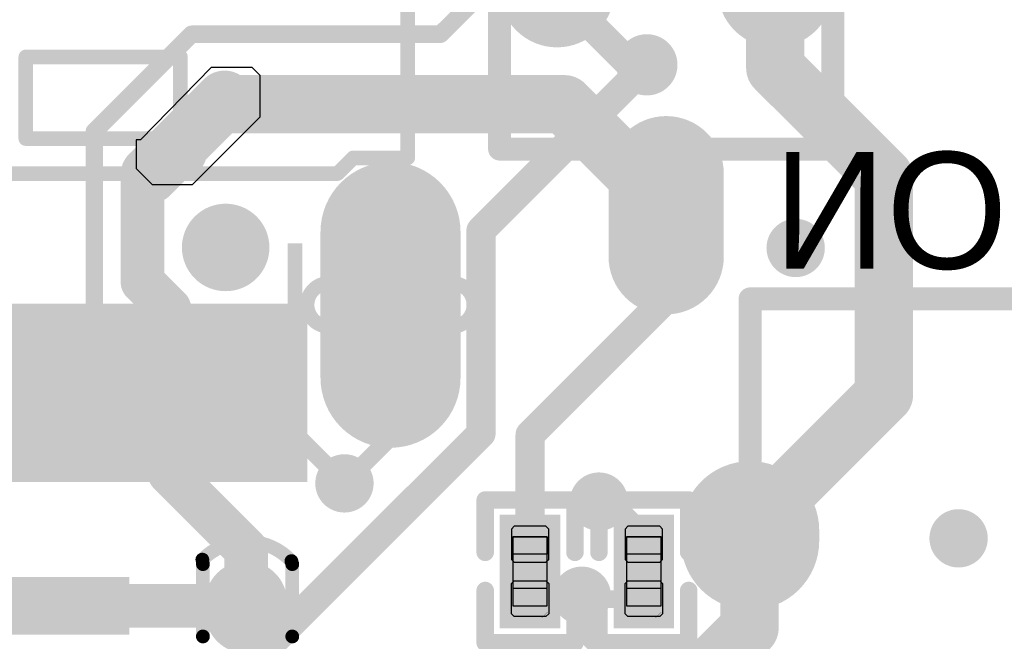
# Model space of a CAD drawing. Header units: millimetres. Extents: x 193.1 to 221.5, y 88 to 119.5.
# Tile 34 of 36: x 208.5 to 217.1, y 109.2 to 114.7. Entities that reach past the tile are written whole.
import ezdxf

# ---------------------------------------------------------------- set-up
doc = ezdxf.new("R2010")
doc.units = ezdxf.units.MM
for name, color, linetype in [('BottomLayer', 5, 'Continuous'), ('BottomOverlay', 54, 'Continuous'), ('BottomPaste', 16, 'Continuous'), ('BottomSolder', 6, 'Continuous'), ('Mechanical15', 56, 'Continuous'), ('Mechanical4', 56, 'Continuous'), ('Mechanical5', 56, 'Continuous'), ('MultiLayer', 9, 'Continuous'), ('PadHoleLayer', 156, 'Continuous'), ('TopLayer', 1, 'Continuous'), ('TopSolder', 216, 'Continuous'), ('ViaHoleLayer', 16, 'Continuous')]:
    doc.layers.add(name, color=color, linetype=linetype)

# ---------------------------------------------------------------- blocks, each defined once
blk = doc.blocks.new('C0402_B_34')
at = {"layer": 'BottomLayer', "const_width": 0.51}
for points in [[(0.0417, 0.4949), (0.0417, 0.4049)], [(0.0417, -0.5051), (0.0417, -0.5951)]]:
    blk.add_lwpolyline(points, dxfattribs=at)
at = {"layer": 'BottomLayer', "const_width": 0.255}
for points in [[(-0.0858, 0.4949, 1), (0.1692, 0.4949, 1)], [(-0.0858, 0.4049, 1), (0.1692, 0.4049, 1)], [(-0.0858, -0.5051, 1), (0.1692, -0.5051, 1)], [(-0.0858, -0.5951, 1), (0.1692, -0.5951, 1)]]:
    blk.add_lwpolyline(points, format="xyb", close=True, dxfattribs=at)
at = {"layer": 'BottomOverlay', "const_width": 0.12}
for points in [[(-0.3647, 0.8389, -0.424007), (0.4102, 0.826)], [(0.4227, -0.9645, -0.424007), (-0.3523, -0.9516)]]:
    blk.add_lwpolyline(points, format="xyb", dxfattribs=at)
at = {"layer": 'BottomOverlay', "const_width": 0.06}
for points in [[(-0.3947, 0.8389, 1), (-0.3347, 0.8389, 1)], [(-0.3899, 0.7999, 1), (-0.3299, 0.7999, 1)], [(0.3802, 0.826, 1), (0.4402, 0.826, 1)], [(0.3879, 0.7999, 1), (0.4479, 0.7999, 1)], [(-0.3899, 0.1699, 1), (-0.3299, 0.1699, 1)], [(0.3879, 0.1699, 1), (0.4479, 0.1699, 1)], [(-0.3899, -0.2955, 1), (-0.3299, -0.2955, 1)], [(0.3879, -0.2955, 1), (0.4479, -0.2955, 1)], [(-0.3899, -0.9255, 1), (-0.3299, -0.9255, 1)], [(-0.3823, -0.9516, 1), (-0.3223, -0.9516, 1)], [(0.3879, -0.9255, 1), (0.4479, -0.9255, 1)], [(0.3927, -0.9645, 1), (0.4527, -0.9645, 1)]]:
    blk.add_lwpolyline(points, format="xyb", close=True, dxfattribs=at)
at = {"layer": 'BottomOverlay', "const_width": 0.12}
for points in [[(-0.3599, 0.7999), (-0.3599, 0.1699)], [(0.4179, 0.7999), (0.4179, 0.1699)], [(-0.3599, -0.2955), (-0.3599, -0.9255)], [(0.4179, -0.2955), (0.4179, -0.9255)]]:
    blk.add_lwpolyline(points, dxfattribs=at)
at = {"layer": 'BottomPaste', "const_width": 0.51}
for points in [[(0.0417, 0.4949), (0.0417, 0.4049)], [(0.0417, -0.5051), (0.0417, -0.5951)]]:
    blk.add_lwpolyline(points, dxfattribs=at)
at = {"layer": 'BottomPaste', "const_width": 0.255}
for points in [[(-0.0858, 0.4949, 1), (0.1692, 0.4949, 1)], [(-0.0858, 0.4049, 1), (0.1692, 0.4049, 1)], [(-0.0858, -0.5051, 1), (0.1692, -0.5051, 1)], [(-0.0858, -0.5951, 1), (0.1692, -0.5951, 1)]]:
    blk.add_lwpolyline(points, format="xyb", close=True, dxfattribs=at)
at = {"layer": 'BottomSolder', "const_width": 0.7132}
for points in [[(0.0417, 0.4949), (0.0417, 0.4049)], [(0.0417, -0.5051), (0.0417, -0.5951)]]:
    blk.add_lwpolyline(points, dxfattribs=at)
at = {"layer": 'BottomSolder', "const_width": 0.3566}
for points in [[(-0.1366, 0.4949, 1), (0.22, 0.4949, 1)], [(-0.1366, 0.4049, 1), (0.22, 0.4049, 1)], [(-0.1366, -0.5051, 1), (0.22, -0.5051, 1)], [(-0.1366, -0.5951, 1), (0.22, -0.5951, 1)]]:
    blk.add_lwpolyline(points, format="xyb", close=True, dxfattribs=at)
blk = doc.blocks.new('SWITCH7_2_B_46')
at = {"layer": 'BottomLayer', "const_width": 1}
blk.add_lwpolyline([(-2.5467, -1.628), (-2.4545, -1.628)], dxfattribs=at)
at = {"layer": 'BottomLayer', "const_width": 0.5}
for points in [[(-2.7967, -1.628, 1), (-2.2967, -1.628, 1)], [(-2.7045, -1.628, 1), (-2.2045, -1.628, 1)]]:
    blk.add_lwpolyline(points, format="xyb", close=True, dxfattribs=at)
at = {"layer": 'BottomOverlay', "const_width": 0.2}
for points in [[(-4.5619, -1.628), (-4.5619, 1.7206)], [(4.5619, -1.628), (-4.5619, -1.628)]]:
    blk.add_lwpolyline(points, dxfattribs=at)
at = {"layer": 'BottomOverlay', "const_width": 0.1}
blk.add_lwpolyline([(-4.6119, -1.628, 1), (-4.5119, -1.628, 1)], format="xyb", close=True, dxfattribs=at)
blk.add_lwpolyline([(-4.6119, -1.628, 1), (-4.5119, -1.628, 1)], format="xyb", close=True, dxfattribs=at)
at = {"layer": 'BottomSolder', "const_width": 1.2032}
blk.add_lwpolyline([(-2.5467, -1.628), (-2.4545, -1.628)], dxfattribs=at)
at = {"layer": 'BottomSolder', "const_width": 0.6016}
for points in [[(-2.8475, -1.628, 1), (-2.2459, -1.628, 1)], [(-2.7553, -1.628, 1), (-2.1537, -1.628, 1)]]:
    blk.add_lwpolyline(points, format="xyb", close=True, dxfattribs=at)
at = {"layer": 'MultiLayer', "const_width": 1}
blk.add_lwpolyline([(-2.5467, -1.628), (-2.4545, -1.628)], dxfattribs=at)
at = {"layer": 'MultiLayer', "const_width": 0.5}
for points in [[(-2.7967, -1.628, 1), (-2.2967, -1.628, 1)], [(-2.7045, -1.628, 1), (-2.2045, -1.628, 1)]]:
    blk.add_lwpolyline(points, format="xyb", close=True, dxfattribs=at)
at = {"layer": 'PadHoleLayer', "const_width": 0.15}
blk.add_lwpolyline([(-2.2756, -1.603), (-2.2756, -1.653, -1), (-2.7256, -1.653), (-2.7256, -1.603, -1)], format="xyb", close=True, dxfattribs=at)
at = {"layer": 'TopLayer', "const_width": 1}
blk.add_lwpolyline([(-2.5467, -1.628), (-2.4545, -1.628)], dxfattribs=at)
at = {"layer": 'TopLayer', "const_width": 0.5}
for points in [[(-2.7967, -1.628, 1), (-2.2967, -1.628, 1)], [(-2.7045, -1.628, 1), (-2.2045, -1.628, 1)]]:
    blk.add_lwpolyline(points, format="xyb", close=True, dxfattribs=at)
at = {"layer": 'TopSolder', "const_width": 1.2032}
blk.add_lwpolyline([(-2.5467, -1.628), (-2.4545, -1.628)], dxfattribs=at)
at = {"layer": 'TopSolder', "const_width": 0.6016}
for points in [[(-2.8475, -1.628, 1), (-2.2459, -1.628, 1)], [(-2.7553, -1.628, 1), (-2.1537, -1.628, 1)]]:
    blk.add_lwpolyline(points, format="xyb", close=True, dxfattribs=at)
blk = doc.blocks.new('USB_TYPE_C_16PIN_A_B_47')
at = {"layer": 'BottomLayer', "const_width": 1.016}
blk.add_lwpolyline([(3.0424, 4.2903), (1.7724, 4.2903)], dxfattribs=at)
at = {"layer": 'BottomLayer', "const_width": 0.508}
for points in [[(1.5184, 4.2903, 1), (2.0264, 4.2903, 1)], [(2.7884, 4.2903, 1), (3.2964, 4.2903, 1)]]:
    blk.add_lwpolyline(points, format="xyb", close=True, dxfattribs=at)
at = {"layer": 'BottomLayer'}
for points in [[(3.8474, 2.8652), (3.8474, 3.4652), (2.4974, 2.8652), (2.4974, 3.4652)], [(3.8474, 2.0652), (3.8474, 2.6652), (2.4974, 2.0652), (2.4974, 2.6652)], [(2.4974, 1.8653), (2.4974, 1.5653), (3.8474, 1.8653), (3.8474, 1.5653)], [(2.4974, 1.3652), (2.4974, 1.0652), (3.8474, 1.3652), (3.8474, 1.0652)]]:
    blk.add_solid(points, dxfattribs=at)
at = {"layer": 'BottomOverlay', "const_width": 0.127}
for points in [[(1.1275, 4.4403), (-0.6225, 4.4403)], [(1.1275, 3.9653), (1.1275, 4.4403)], [(1.2644, 3.8283), (1.1275, 3.9653)], [(1.2644, -3.9478), (1.2644, 3.8283)], [(0.2484, 1.1153), (0.2484, 2.4615)], [(0.9342, 2.4615), (0.2484, 2.4615)], [(0.9596, 2.4615), (0.8834, 2.4615)], [(0.9596, 1.1153), (0.9596, 2.4615)], [(0.9596, 1.1153), (0.2484, 1.1153)]]:
    blk.add_lwpolyline(points, dxfattribs=at)
at = {"layer": 'BottomOverlay', "const_width": 0.0635}
for points in [[(1.0957, 4.4403, 1), (1.1592, 4.4403, 1)], [(1.0957, 4.4403, 1), (1.1592, 4.4403, 1)], [(1.0957, 3.9653, 1), (1.1592, 3.9653, 1)], [(1.0957, 3.9653, 1), (1.1592, 3.9653, 1)], [(1.2327, 3.8283, 1), (1.2962, 3.8283, 1)], [(1.2327, 3.8283, 1), (1.2962, 3.8283, 1)], [(0.2167, 2.4615, 1), (0.2802, 2.4615, 1)], [(0.2167, 2.4615, 1), (0.2802, 2.4615, 1)], [(0.8517, 2.4615, 1), (0.9152, 2.4615, 1)], [(0.9025, 2.4615, 1), (0.966, 2.4615, 1)], [(0.9279, 2.4615, 1), (0.9914, 2.4615, 1)], [(0.9279, 2.4615, 1), (0.9914, 2.4615, 1)], [(0.2167, 1.1153, 1), (0.2802, 1.1153, 1)], [(0.2167, 1.1153, 1), (0.2802, 1.1153, 1)], [(0.9279, 1.1153, 1), (0.9914, 1.1153, 1)], [(0.9279, 1.1153, 1), (0.9914, 1.1153, 1)]]:
    blk.add_lwpolyline(points, format="xyb", close=True, dxfattribs=at)
at = {"layer": 'BottomPaste'}
for points in [[(3.8474, 2.8652), (3.8474, 3.4652), (2.4974, 2.8652), (2.4974, 3.4652)], [(3.8474, 2.0652), (3.8474, 2.6652), (2.4974, 2.0652), (2.4974, 2.6652)], [(2.4974, 1.8653), (2.4974, 1.5653), (3.8474, 1.8653), (3.8474, 1.5653)], [(2.4974, 1.3652), (2.4974, 1.0652), (3.8474, 1.3652), (3.8474, 1.0652)]]:
    blk.add_solid(points, dxfattribs=at)
at = {"layer": 'BottomSolder', "const_width": 1.2192}
blk.add_lwpolyline([(3.0424, 4.2903), (1.7724, 4.2903)], dxfattribs=at)
at = {"layer": 'BottomSolder'}
for points, const_width in [([(1.4676, 4.2903, 1), (2.0772, 4.2903, 1)], 0.6096), ([(2.7376, 4.2903, 1), (3.3472, 4.2903, 1)], 0.6096), ([(1.8566, 2.8553, 1), (1.9582, 2.8553, 1)], 0.1016)]:
    blk.add_lwpolyline(points, format="xyb", close=True, dxfattribs=dict(at, const_width=const_width))
for points in [[(3.949, 2.7636), (3.949, 3.5668), (2.3958, 2.7636), (2.3958, 3.5668)], [(3.949, 1.9636), (3.949, 2.7668), (2.3958, 1.9636), (2.3958, 2.7668)], [(2.3958, 1.9669), (2.3958, 1.4637), (3.949, 1.9669), (3.949, 1.4637)], [(2.3958, 1.4668), (2.3958, 0.9636), (3.949, 1.4668), (3.949, 0.9636)]]:
    blk.add_solid(points, dxfattribs=at)
at = {"layer": 'MultiLayer', "const_width": 1.016}
blk.add_lwpolyline([(3.0424, 4.2903), (1.7724, 4.2903)], dxfattribs=at)
at = {"layer": 'MultiLayer', "const_width": 0.508}
for points in [[(1.5184, 4.2903, 1), (2.0264, 4.2903, 1)], [(2.7884, 4.2903, 1), (3.2964, 4.2903, 1)]]:
    blk.add_lwpolyline(points, format="xyb", close=True, dxfattribs=at)
at = {"layer": 'PadHoleLayer'}
for points, const_width in [([(2.5949, 4.8278), (2.5949, 3.7528, -1), (2.2199, 3.7528), (2.2199, 4.8278, -1)], 0.125), ([(1.7169, 2.8553, 1), (2.0979, 2.8553, 1)], 0.381)]:
    blk.add_lwpolyline(points, format="xyb", close=True, dxfattribs=dict(at, const_width=const_width))
at = {"layer": 'TopLayer', "const_width": 1.016}
blk.add_lwpolyline([(3.0424, 4.2903), (1.7724, 4.2903)], dxfattribs=at)
at = {"layer": 'TopLayer', "const_width": 0.508}
for points in [[(1.5184, 4.2903, 1), (2.0264, 4.2903, 1)], [(2.7884, 4.2903, 1), (3.2964, 4.2903, 1)]]:
    blk.add_lwpolyline(points, format="xyb", close=True, dxfattribs=at)
at = {"layer": 'TopSolder', "const_width": 1.2192}
blk.add_lwpolyline([(3.0424, 4.2903), (1.7724, 4.2903)], dxfattribs=at)
at = {"layer": 'TopSolder'}
for points, const_width in [([(1.4676, 4.2903, 1), (2.0772, 4.2903, 1)], 0.6096), ([(2.7376, 4.2903, 1), (3.3472, 4.2903, 1)], 0.6096), ([(1.8566, 2.8553, 1), (1.9582, 2.8553, 1)], 0.1016)]:
    blk.add_lwpolyline(points, format="xyb", close=True, dxfattribs=dict(at, const_width=const_width))
blk = doc.blocks.new('R0201_B_58')
at = {"layer": 'BottomLayer'}
for points in [[(-0.3752, -0.162), (-0.0721, -0.162), (-0.3752, 0.162), (-0.0721, 0.162)], [(0.1079, -0.162), (0.411, -0.162), (0.1079, 0.162), (0.411, 0.162)]]:
    blk.add_solid(points, dxfattribs=at)
at = {"layer": 'BottomOverlay', "const_width": 0.1524}
for points in [[(-0.1483, 0.3906), (-0.6038, 0.3906)], [(-0.6038, -0.3906), (-0.6038, 0.3906)], [(0.6396, 0.3906), (0.1841, 0.3906)], [(0.6396, -0.3906), (0.6396, 0.3906)], [(-0.1483, -0.3906), (-0.6038, -0.3906)], [(0.6396, -0.3906), (0.1841, -0.3906)]]:
    blk.add_lwpolyline(points, dxfattribs=at)
at = {"layer": 'BottomOverlay', "const_width": 0.0762}
for points in [[(-0.6419, 0.3906, 1), (-0.5657, 0.3906, 1)], [(-0.6419, 0.3906, 1), (-0.5657, 0.3906, 1)], [(-0.1864, 0.3906, 1), (-0.1102, 0.3906, 1)], [(0.146, 0.3906, 1), (0.2222, 0.3906, 1)], [(0.6015, 0.3906, 1), (0.6777, 0.3906, 1)], [(0.6015, 0.3906, 1), (0.6777, 0.3906, 1)], [(-0.6419, -0.3906, 1), (-0.5657, -0.3906, 1)], [(-0.6419, -0.3906, 1), (-0.5657, -0.3906, 1)], [(-0.1864, -0.3906, 1), (-0.1102, -0.3906, 1)], [(0.146, -0.3906, 1), (0.2222, -0.3906, 1)], [(0.6015, -0.3906, 1), (0.6777, -0.3906, 1)], [(0.6015, -0.3906, 1), (0.6777, -0.3906, 1)]]:
    blk.add_lwpolyline(points, format="xyb", close=True, dxfattribs=at)
at = {"layer": 'BottomPaste'}
for p, q in [((-0.3512, 0.162), (-0.3752, 0.138)), ((-0.3752, 0.138), (-0.3752, -0.138)), ((-0.0871, 0.162), (-0.3512, 0.162)), ((-0.0631, 0.138), (-0.0871, 0.162)), ((-0.0631, -0.138), (-0.0631, 0.138)), ((0.0989, 0.138), (0.1229, 0.162)), ((0.0989, -0.138), (0.0989, 0.138)), ((0.1229, 0.162), (0.3871, 0.162)), ((0.3871, 0.162), (0.411, 0.138)), ((0.411, 0.138), (0.411, -0.138)), ((-0.3752, -0.138), (-0.3512, -0.162)), ((-0.3512, -0.162), (-0.0871, -0.162)), ((-0.0871, -0.162), (-0.0631, -0.138)), ((0.1229, -0.162), (0.0989, -0.138)), ((0.3871, -0.162), (0.1229, -0.162)), ((0.411, -0.138), (0.3871, -0.162))]:
    blk.add_line(p, q, dxfattribs=at)
for points in [[(-0.3752, -0.162), (-0.0721, -0.162), (-0.3752, 0.162), (-0.0721, 0.162)], [(0.1079, -0.162), (0.411, -0.162), (0.1079, 0.162), (0.411, 0.162)]]:
    blk.add_solid(points, dxfattribs=at)
at = {"layer": 'BottomSolder'}
for points in [[(-0.4768, -0.2636), (0.0295, -0.2636), (-0.4768, 0.2636), (0.0295, 0.2636)], [(0.0063, -0.2636), (0.5126, -0.2636), (0.0063, 0.2636), (0.5126, 0.2636)]]:
    blk.add_solid(points, dxfattribs=at)
at = {"layer": 'Mechanical15', "const_width": 0.00254}
blk.add_lwpolyline([(0.4229, 0.1016), (0.3721, 0.1524)], dxfattribs=at)
at = {"layer": 'Mechanical15', "const_width": 0.00127}
for points in [[(0.3714, 0.1524, 1), (0.3727, 0.1524, 1)], [(0.4222, 0.1016, 1), (0.4235, 0.1016, 1)]]:
    blk.add_lwpolyline(points, format="xyb", close=True, dxfattribs=at)
at = {"layer": 'Mechanical4'}
for p, q in [((0.3179, 0.15), (-0.2821, 0.15)), ((-0.2821, 0.15), (-0.2821, -0.1501)), ((0.3179, -0.1501), (0.3179, 0.15)), ((-0.2821, -0.1501), (0.3179, -0.1501))]:
    blk.add_line(p, q, dxfattribs=at)
at = {"layer": 'Mechanical5'}
for p, q in [((-0.2821, -0.1501), (-0.2821, 0.15)), ((-0.2821, 0.15), (-0.1321, 0.15)), ((-0.1321, 0.15), (-0.1321, -0.1501)), ((0.3179, 0.15), (0.1679, 0.15)), ((0.1679, 0.15), (0.1679, -0.1501)), ((0.3179, -0.1501), (0.3179, 0.15)), ((-0.1321, -0.1501), (-0.2821, -0.1501)), ((0.1679, -0.1501), (0.3179, -0.1501))]:
    blk.add_line(p, q, dxfattribs=at)
blk = doc.blocks.new('R0201_B_59')
at = {"layer": 'BottomLayer'}
for points in [[(-0.3752, -0.162), (-0.0721, -0.162), (-0.3752, 0.162), (-0.0721, 0.162)], [(0.1079, -0.162), (0.411, -0.162), (0.1079, 0.162), (0.411, 0.162)]]:
    blk.add_solid(points, dxfattribs=at)
at = {"layer": 'BottomOverlay', "const_width": 0.1524}
for points in [[(-0.1483, 0.3906), (-0.6038, 0.3906)], [(-0.6038, -0.3906), (-0.6038, 0.3906)], [(0.6396, 0.3906), (0.1841, 0.3906)], [(0.6396, -0.3906), (0.6396, 0.3906)], [(-0.1483, -0.3906), (-0.6038, -0.3906)], [(0.6396, -0.3906), (0.1841, -0.3906)]]:
    blk.add_lwpolyline(points, dxfattribs=at)
at = {"layer": 'BottomOverlay', "const_width": 0.0762}
for points in [[(-0.6419, 0.3906, 1), (-0.5657, 0.3906, 1)], [(-0.6419, 0.3906, 1), (-0.5657, 0.3906, 1)], [(-0.1864, 0.3906, 1), (-0.1102, 0.3906, 1)], [(0.146, 0.3906, 1), (0.2222, 0.3906, 1)], [(0.6015, 0.3906, 1), (0.6777, 0.3906, 1)], [(0.6015, 0.3906, 1), (0.6777, 0.3906, 1)], [(-0.6419, -0.3906, 1), (-0.5657, -0.3906, 1)], [(-0.6419, -0.3906, 1), (-0.5657, -0.3906, 1)], [(-0.1864, -0.3906, 1), (-0.1102, -0.3906, 1)], [(0.146, -0.3906, 1), (0.2222, -0.3906, 1)], [(0.6015, -0.3906, 1), (0.6777, -0.3906, 1)], [(0.6015, -0.3906, 1), (0.6777, -0.3906, 1)]]:
    blk.add_lwpolyline(points, format="xyb", close=True, dxfattribs=at)
at = {"layer": 'BottomPaste'}
for p, q in [((-0.3512, 0.162), (-0.3752, 0.138)), ((-0.3752, 0.138), (-0.3752, -0.138)), ((-0.0871, 0.162), (-0.3512, 0.162)), ((-0.0631, 0.138), (-0.0871, 0.162)), ((-0.0631, -0.138), (-0.0631, 0.138)), ((0.0989, 0.138), (0.1229, 0.162)), ((0.0989, -0.138), (0.0989, 0.138)), ((0.1229, 0.162), (0.3871, 0.162)), ((0.3871, 0.162), (0.411, 0.138)), ((0.411, 0.138), (0.411, -0.138)), ((-0.3752, -0.138), (-0.3512, -0.162)), ((-0.3512, -0.162), (-0.0871, -0.162)), ((-0.0871, -0.162), (-0.0631, -0.138)), ((0.1229, -0.162), (0.0989, -0.138)), ((0.3871, -0.162), (0.1229, -0.162)), ((0.411, -0.138), (0.3871, -0.162))]:
    blk.add_line(p, q, dxfattribs=at)
for points in [[(-0.3752, -0.162), (-0.0721, -0.162), (-0.3752, 0.162), (-0.0721, 0.162)], [(0.1079, -0.162), (0.411, -0.162), (0.1079, 0.162), (0.411, 0.162)]]:
    blk.add_solid(points, dxfattribs=at)
at = {"layer": 'BottomSolder'}
for points in [[(-0.4768, -0.2636), (0.0295, -0.2636), (-0.4768, 0.2636), (0.0295, 0.2636)], [(0.0063, -0.2636), (0.5126, -0.2636), (0.0063, 0.2636), (0.5126, 0.2636)]]:
    blk.add_solid(points, dxfattribs=at)
at = {"layer": 'Mechanical15', "const_width": 0.00254}
blk.add_lwpolyline([(0.4229, 0.1016), (0.3721, 0.1524)], dxfattribs=at)
at = {"layer": 'Mechanical15', "const_width": 0.00127}
for points in [[(0.3714, 0.1524, 1), (0.3727, 0.1524, 1)], [(0.4222, 0.1016, 1), (0.4235, 0.1016, 1)]]:
    blk.add_lwpolyline(points, format="xyb", close=True, dxfattribs=at)
at = {"layer": 'Mechanical4'}
for p, q in [((0.3179, 0.15), (-0.2821, 0.15)), ((-0.2821, 0.15), (-0.2821, -0.1501)), ((0.3179, -0.1501), (0.3179, 0.15)), ((-0.2821, -0.1501), (0.3179, -0.1501))]:
    blk.add_line(p, q, dxfattribs=at)
at = {"layer": 'Mechanical5'}
for p, q in [((-0.2821, -0.1501), (-0.2821, 0.15)), ((-0.2821, 0.15), (-0.1321, 0.15)), ((-0.1321, 0.15), (-0.1321, -0.1501)), ((0.3179, 0.15), (0.1679, 0.15)), ((0.1679, 0.15), (0.1679, -0.1501)), ((0.3179, -0.1501), (0.3179, 0.15)), ((-0.1321, -0.1501), (-0.2821, -0.1501)), ((0.1679, -0.1501), (0.3179, -0.1501))]:
    blk.add_line(p, q, dxfattribs=at)
blk = doc.blocks.new('SOT_363_B_61')
at = {"layer": 'BottomLayer', "const_width": 0.3}
blk.add_lwpolyline([(0.7432, -0.6048), (1.3432, -0.6048)], dxfattribs=at)
at = {"layer": 'BottomLayer', "const_width": 0.15}
for points in [[(0.6682, -0.6048, 1), (0.8182, -0.6048, 1)], [(1.2682, -0.6048, 1), (1.4182, -0.6048, 1)]]:
    blk.add_lwpolyline(points, format="xyb", close=True, dxfattribs=at)
at = {"layer": 'BottomLayer'}
for points in [[(-0.5068, 0.8452), (-1.4068, 0.8452), (-0.5068, 0.5452), (-1.4068, 0.5452)], [(1.4932, 0.8452), (0.5932, 0.8452), (1.4932, 0.5452), (0.5932, 0.5452)], [(-0.5068, 0.1952), (-1.4068, 0.1952), (-0.5068, -0.1048), (-1.4068, -0.1048)], [(1.4932, 0.1952), (0.5932, 0.1952), (1.4932, -0.1048), (0.5932, -0.1048)], [(-0.5068, -0.4548), (-1.4068, -0.4548), (-0.5068, -0.7548), (-1.4068, -0.7548)]]:
    blk.add_solid(points, dxfattribs=at)
at = {"layer": 'BottomOverlay', "const_width": 0.1016}
for points in [[(0.4432, 0.8952), (-0.3568, 0.8952)], [(-0.3568, 0.8952), (-0.3568, -0.8048)], [(0.4432, 0.8952), (0.4432, -0.8048)], [(0.4432, -0.8048), (-0.3568, -0.8048)]]:
    blk.add_lwpolyline(points, dxfattribs=at)
at = {"layer": 'BottomOverlay'}
for points, const_width in [([(-0.3822, 0.8952, 1), (-0.3314, 0.8952, 1)], 0.0508), ([(-0.3822, 0.8952, 1), (-0.3314, 0.8952, 1)], 0.0508), ([(0.4178, 0.8952, 1), (0.4686, 0.8952, 1)], 0.0508), ([(0.4178, 0.8952, 1), (0.4686, 0.8952, 1)], 0.0508), ([(-0.2075, -0.5794, 1), (-0.0805, -0.5794, 1)], 0.127), ([(-0.3822, -0.8048, 1), (-0.3314, -0.8048, 1)], 0.0508), ([(-0.3822, -0.8048, 1), (-0.3314, -0.8048, 1)], 0.0508), ([(0.4178, -0.8048, 1), (0.4686, -0.8048, 1)], 0.0508), ([(0.4178, -0.8048, 1), (0.4686, -0.8048, 1)], 0.0508)]:
    blk.add_lwpolyline(points, format="xyb", close=True, dxfattribs=dict(at, const_width=const_width))
at = {"layer": 'BottomPaste', "const_width": 0.3}
blk.add_lwpolyline([(0.7432, -0.6048), (1.3432, -0.6048)], dxfattribs=at)
at = {"layer": 'BottomPaste', "const_width": 0.15}
for points in [[(0.6682, -0.6048, 1), (0.8182, -0.6048, 1)], [(1.2682, -0.6048, 1), (1.4182, -0.6048, 1)]]:
    blk.add_lwpolyline(points, format="xyb", close=True, dxfattribs=at)
at = {"layer": 'BottomPaste'}
for points in [[(-0.5068, 0.8452), (-1.4068, 0.8452), (-0.5068, 0.5452), (-1.4068, 0.5452)], [(1.4932, 0.8452), (0.5932, 0.8452), (1.4932, 0.5452), (0.5932, 0.5452)], [(-0.5068, 0.1952), (-1.4068, 0.1952), (-0.5068, -0.1048), (-1.4068, -0.1048)], [(1.4932, 0.1952), (0.5932, 0.1952), (1.4932, -0.1048), (0.5932, -0.1048)], [(-0.5068, -0.4548), (-1.4068, -0.4548), (-0.5068, -0.7548), (-1.4068, -0.7548)]]:
    blk.add_solid(points, dxfattribs=at)
at = {"layer": 'BottomSolder', "const_width": 0.5032}
blk.add_lwpolyline([(0.7432, -0.6048), (1.3432, -0.6048)], dxfattribs=at)
at = {"layer": 'BottomSolder', "const_width": 0.2516}
for points in [[(0.6174, -0.6048, 1), (0.869, -0.6048, 1)], [(1.2174, -0.6048, 1), (1.469, -0.6048, 1)]]:
    blk.add_lwpolyline(points, format="xyb", close=True, dxfattribs=at)
at = {"layer": 'BottomSolder'}
for points in [[(-0.4052, 0.9468), (-1.5084, 0.9468), (-0.4052, 0.4436), (-1.5084, 0.4436)], [(1.5948, 0.9468), (0.4916, 0.9468), (1.5948, 0.4436), (0.4916, 0.4436)], [(-0.4052, 0.2968), (-1.5084, 0.2968), (-0.4052, -0.2064), (-1.5084, -0.2064)], [(1.5948, 0.2968), (0.4916, 0.2968), (1.5948, -0.2064), (0.4916, -0.2064)], [(-0.4052, -0.3532), (-1.5084, -0.3532), (-0.4052, -0.8564), (-1.5084, -0.8564)]]:
    blk.add_solid(points, dxfattribs=at)
blk = doc.blocks.new('____23_B_65')
at = {"layer": 'BottomLayer', "const_width": 0.8}
for points in [[(0.4128, 1.9), (-0.5652, 1.9)], [(2.7382, 0.95), (2.0142, 0.95)], [(0.4128, 0), (-0.5652, 0)]]:
    blk.add_lwpolyline(points, dxfattribs=at)
at = {"layer": 'BottomLayer', "const_width": 0.4}
for points in [[(-0.7652, 1.9, 1), (-0.3652, 1.9, 1)], [(0.2128, 1.9, 1), (0.6128, 1.9, 1)], [(1.8142, 0.95, 1), (2.2142, 0.95, 1)], [(2.5382, 0.95, 1), (2.9382, 0.95, 1)], [(-0.7652, 0, 1), (-0.3652, 0, 1)], [(0.2128, 0, 1), (0.6128, 0, 1)]]:
    blk.add_lwpolyline(points, format="xyb", close=True, dxfattribs=at)
at = {"layer": 'BottomOverlay', "const_width": 0.2}
for points in [[(0.5, -0.5), (0.5, 2.4)], [(1.8, 2.4), (0.5, 2.4)], [(1.8, -0.5), (1.8, 2.4)], [(1.8, -0.5), (0.5, -0.5)]]:
    blk.add_lwpolyline(points, dxfattribs=at)
at = {"layer": 'BottomOverlay', "const_width": 0.1}
for points in [[(0.45, 2.4, 1), (0.55, 2.4, 1)], [(0.45, 2.4, 1), (0.55, 2.4, 1)], [(1.75, 2.4, 1), (1.85, 2.4, 1)], [(1.75, 2.4, 1), (1.85, 2.4, 1)], [(0.45, -0.5, 1), (0.55, -0.5, 1)], [(0.45, -0.5, 1), (0.55, -0.5, 1)], [(1.75, -0.5, 1), (1.85, -0.5, 1)], [(1.75, -0.5, 1), (1.85, -0.5, 1)]]:
    blk.add_lwpolyline(points, format="xyb", close=True, dxfattribs=at)
at = {"layer": 'BottomPaste', "const_width": 0.8}
for points in [[(0.4128, 1.9), (-0.5652, 1.9)], [(2.7382, 0.95), (2.0142, 0.95)], [(0.4128, 0), (-0.5652, 0)]]:
    blk.add_lwpolyline(points, dxfattribs=at)
at = {"layer": 'BottomPaste', "const_width": 0.4}
for points in [[(-0.7652, 1.9, 1), (-0.3652, 1.9, 1)], [(0.2128, 1.9, 1), (0.6128, 1.9, 1)], [(1.8142, 0.95, 1), (2.2142, 0.95, 1)], [(2.5382, 0.95, 1), (2.9382, 0.95, 1)], [(-0.7652, 0, 1), (-0.3652, 0, 1)], [(0.2128, 0, 1), (0.6128, 0, 1)]]:
    blk.add_lwpolyline(points, format="xyb", close=True, dxfattribs=at)
at = {"layer": 'BottomSolder', "const_width": 1.0032}
for points in [[(0.4128, 1.9), (-0.5652, 1.9)], [(2.7382, 0.95), (2.0142, 0.95)], [(0.4128, 0), (-0.5652, 0)]]:
    blk.add_lwpolyline(points, dxfattribs=at)
at = {"layer": 'BottomSolder', "const_width": 0.5016}
for points in [[(-0.816, 1.9, 1), (-0.3144, 1.9, 1)], [(0.162, 1.9, 1), (0.6636, 1.9, 1)], [(1.7634, 0.95, 1), (2.265, 0.95, 1)], [(2.4874, 0.95, 1), (2.989, 0.95, 1)], [(-0.816, 0, 1), (-0.3144, 0, 1)], [(0.162, 0, 1), (0.6636, 0, 1)]]:
    blk.add_lwpolyline(points, format="xyb", close=True, dxfattribs=at)

msp = doc.modelspace()

# ---------------------------------------------------------------- linework, layer by layer
at = {"layer": 'BottomLayer'}
for p, q in [((210.203, 114.2414), (209.5894, 113.6114)), ((210.5603, 114.2414), (210.203, 114.2414)), ((210.6303, 114.1714), (210.5603, 114.2414)), ((210.6303, 113.8114), (210.6303, 114.1714)), ((210.0403, 113.2214), (210.6303, 113.8114)), ((209.5894, 113.6114), (209.5503, 113.6114)), ((209.5503, 113.6114), (209.5503, 113.3614)), ((209.5503, 113.3614), (209.6903, 113.2214)), ((209.6903, 113.2214), (210.0403, 113.2214))]:
    msp.add_line(p, q, dxfattribs=at)
for points, const_width in [([(215.115, 114.2367), (215.115, 115.4076)], 0.508), ([(213.215, 114.9067), (213.8567, 114.265)], 0.254), ([(212.2003, 114.5314), (212.5864, 114.9175)], 0.1524), ([(209.1874, 113.6845), (210.0343, 114.5314)], 0.1524), ([(210.0343, 114.5314), (212.2003, 114.5314)], 0.1524), ([(215.115, 114.2367), (216.0603, 113.2915)], 0.508), ([(213.8567, 114.265), (213.9967, 114.265)], 0.254), ([(209.6703, 113.3097), (210.3213, 113.9607)], 0.508), ([(210.3213, 113.9607), (210.3606, 113.9214)], 0.508), ([(210.3606, 113.9214), (213.2803, 113.9214)], 0.508), ([(213.2803, 113.9214), (214.165, 113.0367)], 0.508), ([(209.1874, 111.5127), (209.1874, 113.6845)], 0.1524), ([(216.0603, 111.3913), (216.0603, 113.2915)], 0.508), ([(209.6065, 112.3749), (209.6065, 113.2459)], 0.381), ([(214.165, 112.6373), (214.165, 113.0367)], 0.508), ([(214.1703, 112.2334), (214.1703, 112.5714)], 0.254), ([(209.6065, 112.3749), (209.8404, 112.141)], 0.381), ([(209.8404, 111.4097), (209.8404, 112.141)], 0.381), ([(212.9803, 111.0434), (214.1703, 112.2334)], 0.254), ([(209.8404, 110.7114), (209.8404, 111.4097)], 0.381), ([(214.8903, 110.2214), (216.0603, 111.3913)], 0.508), ([(209.1874, 111.5127), (209.1904, 111.5097)], 0.1524), ([(210.6404, 111.3439), (210.6404, 111.4097)], 0.1524), ([(210.6404, 111.3439), (211.3643, 110.62)], 0.1524), ([(212.9803, 110.1622), (212.9803, 111.0434)], 0.254), ([(209.8404, 110.7114), (210.5087, 110.043)], 0.381), ([(213.5803, 110.4614), (213.6403, 110.5214)], 0.1524), ([(213.6403, 110.5214), (213.9703, 110.1914)], 0.1524), ([(213.5797, 110.4614), (213.5803, 110.4614)], 0.1524), ([(214.8903, 109.3614), (214.8903, 110.2214)], 0.508), ([(210.5087, 109.5415), (210.5087, 110.043)], 0.381), ([(212.9803, 110.1622), (213.0003, 110.1422)], 0.254), ([(213.9703, 110.095), (213.9703, 110.1914)], 0.1524), ([(208.9417, 109.5527), (210.4975, 109.5527)], 0.381), ([(213.0614, 109.6129), (213.11, 109.6614)], 0.1524), ([(213.11, 109.6614), (213.13, 109.6414)], 0.1524), ([(213.13, 109.6414), (213.4303, 109.6414)], 0.1524), ([(213.4303, 109.6414), (213.4598, 109.6119)], 0.1524), ([(213.4598, 109.6119), (213.9703, 109.6119)], 0.1524), ([(214.505, 108.9761), (214.8903, 109.3614)], 0.508)]:
    msp.add_lwpolyline(points, dxfattribs=dict(at, const_width=const_width))
for points, const_width in [([(209.9962, 114.5314, 1), (210.0724, 114.5314, 1)], 0.0762), ([(209.9962, 114.5314, 1), (210.0724, 114.5314, 1)], 0.0762), ([(212.1622, 114.5314, 1), (212.2384, 114.5314, 1)], 0.0762), ([(212.1622, 114.5314, 1), (212.2384, 114.5314, 1)], 0.0762), ([(213.8633, 114.265, 1), (214.13, 114.265, 1)], 0.2667), ([(214.988, 114.2367, 1), (215.242, 114.2367, 1)], 0.254), ([(214.988, 114.2367, 1), (215.242, 114.2367, 1)], 0.254), ([(213.7932, 114.265, 1), (213.9202, 114.265, 1)], 0.127), ([(213.7932, 114.265, 1), (213.9202, 114.265, 1)], 0.127), ([(213.9332, 114.265, 1), (214.0602, 114.265, 1)], 0.127), ([(210.1943, 113.9607, 1), (210.4483, 113.9607, 1)], 0.254), ([(210.1943, 113.9607, 1), (210.4483, 113.9607, 1)], 0.254), ([(210.1943, 113.9607, 1), (210.4483, 113.9607, 1)], 0.254), ([(210.2336, 113.9214, 1), (210.4876, 113.9214, 1)], 0.254), ([(210.2336, 113.9214, 1), (210.4876, 113.9214, 1)], 0.254), ([(213.1533, 113.9214, 1), (213.4073, 113.9214, 1)], 0.254), ([(213.1533, 113.9214, 1), (213.4073, 113.9214, 1)], 0.254), ([(209.1493, 113.6845, 1), (209.2255, 113.6845, 1)], 0.0762), ([(209.1493, 113.6845, 1), (209.2255, 113.6845, 1)], 0.0762), ([(209.7719, 113.5248, 1), (210.0386, 113.5248, 1)], 0.2667), ([(209.5433, 113.3097, 1), (209.7973, 113.3097, 1)], 0.254), ([(215.9333, 113.2915, 1), (216.1873, 113.2915, 1)], 0.254), ([(215.9333, 113.2915, 1), (216.1873, 113.2915, 1)], 0.254), ([(209.5112, 113.2459, 1), (209.7017, 113.2459, 1)], 0.1905), ([(214.038, 113.0367, 1), (214.292, 113.0367, 1)], 0.254), ([(214.038, 113.0367, 1), (214.292, 113.0367, 1)], 0.254), ([(214.038, 112.6373, 1), (214.292, 112.6373, 1)], 0.254), ([(215.1651, 112.6701, 1), (215.4191, 112.6701, 1)], 0.254), ([(214.1068, 112.5714, 1), (214.2338, 112.5714, 1)], 0.127), ([(209.5112, 112.3749, 1), (209.7017, 112.3749, 1)], 0.1905), ([(209.5112, 112.3749, 1), (209.7017, 112.3749, 1)], 0.1905), ([(209.7451, 112.141, 1), (209.9356, 112.141, 1)], 0.1905), ([(209.7451, 112.141, 1), (209.9356, 112.141, 1)], 0.1905), ([(214.1068, 112.2334, 1), (214.2338, 112.2334, 1)], 0.127), ([(214.1068, 112.2334, 1), (214.2338, 112.2334, 1)], 0.127), ([(209.7451, 111.4097, 1), (209.9356, 111.4097, 1)], 0.1905), ([(209.7451, 111.4097, 1), (209.9356, 111.4097, 1)], 0.1905), ([(215.9333, 111.3913, 1), (216.1873, 111.3913, 1)], 0.254), ([(215.9333, 111.3913, 1), (216.1873, 111.3913, 1)], 0.254), ([(209.1493, 111.5127, 1), (209.2255, 111.5127, 1)], 0.0762), ([(209.1493, 111.5127, 1), (209.2255, 111.5127, 1)], 0.0762), ([(209.1523, 111.5097, 1), (209.2285, 111.5097, 1)], 0.0762), ([(210.6023, 111.4097, 1), (210.6785, 111.4097, 1)], 0.0762), ([(210.6023, 111.3439, 1), (210.6785, 111.3439, 1)], 0.0762), ([(210.6023, 111.3439, 1), (210.6785, 111.3439, 1)], 0.0762), ([(212.9168, 111.0434, 1), (213.0438, 111.0434, 1)], 0.127), ([(212.9168, 111.0434, 1), (213.0438, 111.0434, 1)], 0.127), ([(209.7451, 110.7114, 1), (209.9356, 110.7114, 1)], 0.1905), ([(209.7451, 110.7114, 1), (209.9356, 110.7114, 1)], 0.1905), ([(211.2373, 110.62, 1), (211.4913, 110.62, 1)], 0.254), ([(211.3262, 110.62, 1), (211.4024, 110.62, 1)], 0.0762), ([(213.4527, 110.4614, 1), (213.7067, 110.4614, 1)], 0.254), ([(213.6022, 110.5214, 1), (213.6784, 110.5214, 1)], 0.0762), ([(213.6022, 110.5214, 1), (213.6784, 110.5214, 1)], 0.0762), ([(213.5416, 110.4614, 1), (213.6178, 110.4614, 1)], 0.0762), ([(213.5422, 110.4614, 1), (213.6184, 110.4614, 1)], 0.0762), ([(213.5422, 110.4614, 1), (213.6184, 110.4614, 1)], 0.0762), ([(214.7633, 110.2214, 1), (215.0173, 110.2214, 1)], 0.254), ([(214.7633, 110.2214, 1), (215.0173, 110.2214, 1)], 0.254), ([(216.5833, 110.1414, 1), (216.8373, 110.1414, 1)], 0.254), ([(210.4134, 110.043, 1), (210.6039, 110.043, 1)], 0.1905), ([(210.4134, 110.043, 1), (210.6039, 110.043, 1)], 0.1905), ([(212.9168, 110.1622, 1), (213.0438, 110.1622, 1)], 0.127), ([(212.9168, 110.1622, 1), (213.0438, 110.1622, 1)], 0.127), ([(212.9368, 110.1422, 1), (213.0638, 110.1422, 1)], 0.127), ([(213.9322, 110.1914, 1), (214.0084, 110.1914, 1)], 0.0762), ([(213.9322, 110.1914, 1), (214.0084, 110.1914, 1)], 0.0762), ([(213.9322, 110.095, 1), (214.0084, 110.095, 1)], 0.0762), ([(213.3033, 109.6414, 1), (213.5573, 109.6414, 1)], 0.254), ([(208.8464, 109.5527, 1), (209.0369, 109.5527, 1)], 0.1905), ([(210.4022, 109.5527, 1), (210.5927, 109.5527, 1)], 0.1905), ([(210.4134, 109.5415, 1), (210.6039, 109.5415, 1)], 0.1905), ([(213.0719, 109.6614, 1), (213.1481, 109.6614, 1)], 0.0762), ([(213.0719, 109.6614, 1), (213.1481, 109.6614, 1)], 0.0762), ([(213.0919, 109.6414, 1), (213.1681, 109.6414, 1)], 0.0762), ([(213.0919, 109.6414, 1), (213.1681, 109.6414, 1)], 0.0762), ([(213.3922, 109.6414, 1), (213.4684, 109.6414, 1)], 0.0762), ([(213.3922, 109.6414, 1), (213.4684, 109.6414, 1)], 0.0762), ([(213.0233, 109.6129, 1), (213.0995, 109.6129, 1)], 0.0762), ([(213.4217, 109.6119, 1), (213.4979, 109.6119, 1)], 0.0762), ([(213.4217, 109.6119, 1), (213.4979, 109.6119, 1)], 0.0762), ([(213.9322, 109.6119, 1), (214.0084, 109.6119, 1)], 0.0762), ([(214.7633, 109.3614, 1), (215.0173, 109.3614, 1)], 0.254), ([(214.7633, 109.3614, 1), (215.0173, 109.3614, 1)], 0.254)]:
    msp.add_lwpolyline(points, format="xyb", close=True, dxfattribs=dict(at, const_width=const_width))
at = {"layer": 'MultiLayer'}
for points, const_width in [([(213.8633, 114.265, 1), (214.13, 114.265, 1)], 0.2667), ([(210.1943, 113.9607, 1), (210.4483, 113.9607, 1)], 0.254), ([(209.7719, 113.5248, 1), (210.0386, 113.5248, 1)], 0.2667), ([(215.1651, 112.6701, 1), (215.4191, 112.6701, 1)], 0.254), ([(211.2373, 110.62, 1), (211.4913, 110.62, 1)], 0.254), ([(213.4527, 110.4614, 1), (213.7067, 110.4614, 1)], 0.254), ([(216.5833, 110.1414, 1), (216.8373, 110.1414, 1)], 0.254), ([(213.3033, 109.6414, 1), (213.5573, 109.6414, 1)], 0.254)]:
    msp.add_lwpolyline(points, format="xyb", close=True, dxfattribs=dict(at, const_width=const_width))
at = {"layer": 'TopLayer'}
for points, const_width in [([(213.8633, 114.265, 1), (214.13, 114.265, 1)], 0.2667), ([(213.9332, 114.265, 1), (214.0602, 114.265, 1)], 0.127), ([(210.1943, 113.9607, 1), (210.4483, 113.9607, 1)], 0.254), ([(209.7719, 113.5248, 1), (210.0386, 113.5248, 1)], 0.2667), ([(212.4893, 112.8211, 1), (212.6163, 112.8211, 1)], 0.127), ([(212.4893, 112.8211, 1), (212.6163, 112.8211, 1)], 0.127), ([(215.1651, 112.6701, 1), (215.4191, 112.6701, 1)], 0.254), ([(211.7273, 112.1747, 1), (211.8035, 112.1747, 1)], 0.0762), ([(212.4893, 111.0528, 1), (212.6163, 111.0528, 1)], 0.127), ([(212.4893, 111.0528, 1), (212.6163, 111.0528, 1)], 0.127), ([(211.7273, 111.021, 1), (211.8035, 111.021, 1)], 0.0762), ([(211.7273, 111.021, 1), (211.8035, 111.021, 1)], 0.0762), ([(211.2373, 110.62, 1), (211.4913, 110.62, 1)], 0.254), ([(211.3262, 110.62, 1), (211.4024, 110.62, 1)], 0.0762), ([(213.4527, 110.4614, 1), (213.7067, 110.4614, 1)], 0.254), ([(216.5833, 110.1414, 1), (216.8373, 110.1414, 1)], 0.254), ([(213.3033, 109.6414, 1), (213.5573, 109.6414, 1)], 0.254), ([(213.3922, 109.6414, 1), (213.4684, 109.6414, 1)], 0.0762), ([(213.3922, 109.3353, 1), (213.4684, 109.3353, 1)], 0.0762), ([(213.3922, 109.3353, 1), (213.4684, 109.3353, 1)], 0.0762)]:
    msp.add_lwpolyline(points, format="xyb", close=True, dxfattribs=dict(at, const_width=const_width))
for points, const_width in [([(212.5528, 112.8211), (213.9967, 114.265)], 0.254), ([(212.5528, 111.0528), (212.5528, 112.8211)], 0.254), ([(211.7654, 111.021), (211.7654, 112.1747)], 0.1524), ([(209.9148, 108.4148), (212.5528, 111.0528)], 0.254), ([(211.3643, 110.62), (211.7654, 111.021)], 0.1524), ([(213.4303, 109.3353), (213.4303, 109.6414)], 0.1524), ([(213.4303, 109.3353), (213.8543, 108.9114)], 0.1524)]:
    msp.add_lwpolyline(points, dxfattribs=dict(at, const_width=const_width))
msp.add_solid([(210.8698, 111.9614), (210.9968, 111.9614), (210.8698, 112.7094), (210.9968, 112.7094)], dxfattribs=at)
at = {"layer": 'ViaHoleLayer'}
for points, const_width in [([(213.9205, 114.265, 1), (214.0729, 114.265, 1)], 0.1524), ([(210.2578, 113.9607, 1), (210.3848, 113.9607, 1)], 0.127), ([(209.829, 113.5248, 1), (209.9814, 113.5248, 1)], 0.1524), ([(215.2286, 112.6701, 1), (215.3556, 112.6701, 1)], 0.127), ([(211.3008, 110.62, 1), (211.4278, 110.62, 1)], 0.127), ([(213.5162, 110.4614, 1), (213.6432, 110.4614, 1)], 0.127), ([(216.6468, 110.1414, 1), (216.7738, 110.1414, 1)], 0.127), ([(213.3668, 109.6414, 1), (213.4938, 109.6414, 1)], 0.127)]:
    msp.add_lwpolyline(points, format="xyb", close=True, dxfattribs=dict(at, const_width=const_width))

# ---------------------------------------------------------------- block references
for name, p, rotation in [('USB_TYPE_C_16PIN_A_B_47', (207.4751, 114.5821), 270), ('____23_B_65', (213.215, 115.3314), 270), ('SWITCH7_2_B_46', (216.5236, 107.665), 270), ('R0201_B_59', (212.9803, 109.8714), 270), ('R0201_B_58', (213.9703, 109.8714), 270), ('C0402_B_34', (210.5503, 108.9914), 180), ('SOT_363_B_61', (207.9849, 108.9479), 180)]:
    msp.add_blockref(name, p, dxfattribs=dict(rotation=rotation))

# ---------------------------------------------------------------- texts
at = {"layer": 'BottomOverlay', "text_generation_flag": 2}
msp.add_text('ON', height=1.016, rotation=360, dxfattribs=at).set_placement((217.1366, 112.4894))

doc.saveas('drawing.dxf')
